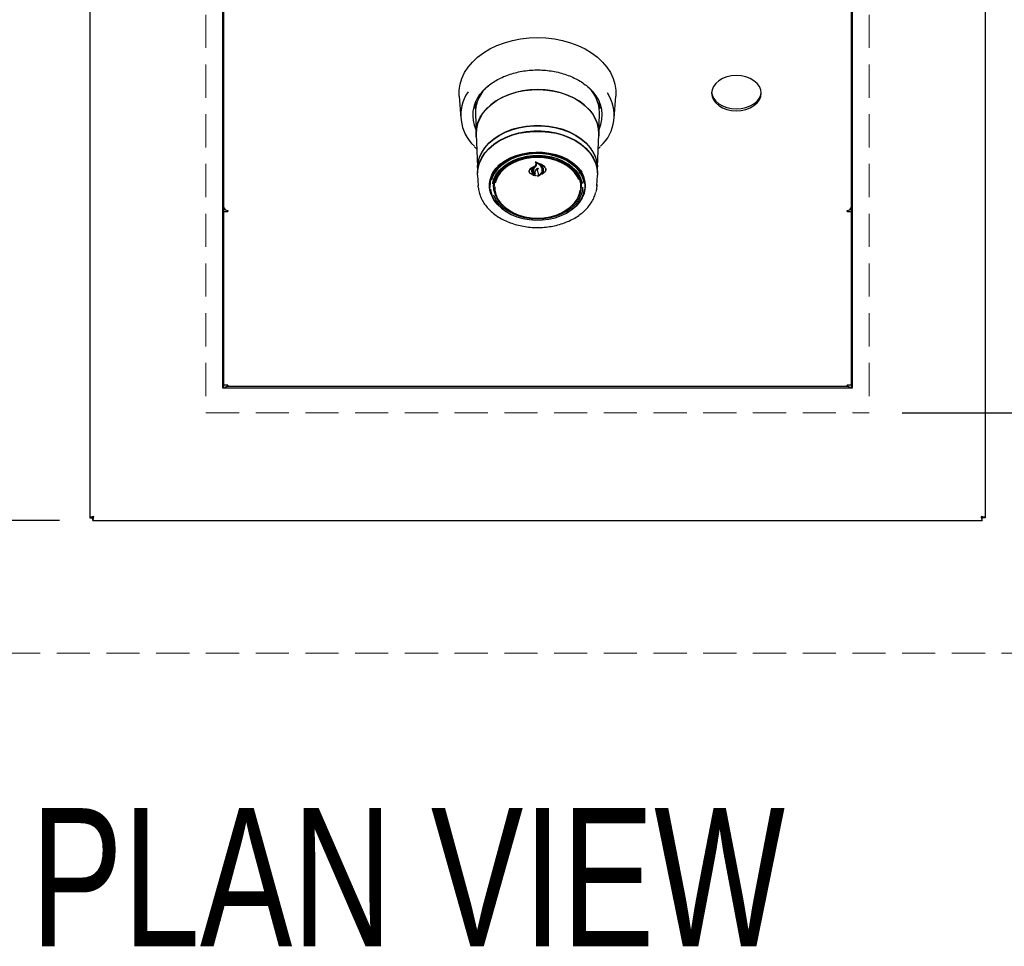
# Model space of a CAD drawing. Header units: inches. Extents: x 38 to 161, y 20 to 119.
# Tile 3 of 27: x 59 to 77, y 70 to 86. Entities that reach past the tile are written whole.
import ezdxf

# ---------------------------------------------------------------- set-up
doc = ezdxf.new("R2010")
doc.units = ezdxf.units.IN
doc.header["$LTSCALE"] = 12
doc.header["$MEASUREMENT"] = 0
doc.linetypes.add('HIDDEN', pattern=[0.075, 0.05, -0.025])
doc.layers.add('FORMAT', color=7, linetype='Continuous')
doc.styles.add('SLDTEXTSTYLE0', font='TXT', dxfattribs={"width": 0.75})
doc.dimstyles.new('SLDDIMSTYLE0', dxfattribs={"dimtxt": 1.17, "dimasz": 1.56, "dimexe": 0, "dimexo": 0.0625, "dimgap": 0.2925, "dimtad": 0, "dimtih": 1, "dimtoh": 1, "dimdec": 3, "dimlfac": 0.833333, "dimrnd": 1e-09, "dimzin": 12, "dimdsep": 46, "dimlunit": 5, "dimtxsty": 'SLDTEXTSTYLE0', "dimsah": 1, "dimcen": 0.09, "dimadec": 0, "dimazin": 3, "dimtfac": 1, "dimtdec": 3, "dimtofl": 0, "dimtmove": 0, "dimatfit": 3, "dimfxl": 0, "dimfrac": 2, "dimtolj": 1, "dimtzin": 12, "dimarcsym": 0})

# ---------------------------------------------------------------- blocks, each defined once
blk = doc.blocks.new('_D_6')
at = {"layer": 'FORMAT'}
for p, q in [((75.203, 101.736), (91.431, 101.736)), ((89.931, 101.736), (89.931, 91.432)), ((89.931, 79.236), (89.931, 89.54)), ((75.203, 79.236), (91.431, 79.236))]:
    blk.add_line(p, q, dxfattribs=at)
for points in [[(89.931, 101.736), (89.691, 100.176), (90.171, 100.176)], [(89.931, 79.236), (90.171, 80.796), (89.691, 80.796)]]:
    blk.add_solid(points, dxfattribs=at)
at = {"layer": 'FORMAT', "insert": (89.494, 91.048), "char_height": 1.17, "attachment_point": 1, "style": 'SLDTEXTSTYLE0'}
blk.add_mtext('6', dxfattribs=at)
blk = doc.blocks.new('_D_7')
at = {"layer": 'FORMAT'}
for p, q in [((59.953, 103.686), (44.248, 103.686)), ((45.748, 103.686), (45.748, 91.432)), ((45.748, 77.286), (45.748, 89.54)), ((59.953, 77.286), (44.248, 77.286))]:
    blk.add_line(p, q, dxfattribs=at)
for points in [[(45.748, 103.686), (45.508, 102.126), (45.988, 102.126)], [(45.748, 77.286), (45.988, 78.846), (45.508, 78.846)]]:
    blk.add_solid(points, dxfattribs=at)
at = {"layer": 'FORMAT', "insert": (45.311, 91.048), "char_height": 1.17, "attachment_point": 1, "style": 'SLDTEXTSTYLE0'}
blk.add_mtext('3', dxfattribs=at)

msp = doc.modelspace()

# ---------------------------------------------------------------- linework, layer by layer
at = {"color": 7, "linetype": 'Continuous', "lineweight": 25}
for p, q in [((60.5031, 103.6359), (60.5031, 77.3356)), ((76.7031, 103.6359), (76.7031, 77.3356)), ((62.9031, 101.2858), (62.9031, 79.6858)), ((62.9271, 79.6858), (62.9271, 101.2858)), ((74.2791, 101.2858), (74.2791, 79.6858)), ((74.3031, 79.6858), (74.3031, 101.2858)), ((67.1847, 84.9649), (67.2142, 84.5667)), ((67.4835, 84.8629), (67.4835, 84.7995)), ((69.7179, 84.874), (69.7228, 84.796)), ((69.7229, 84.7995), (69.7229, 84.8629)), ((69.9921, 84.5667), (70.0217, 84.9649)), ((67.4784, 84.6474), (67.4922, 84.2768)), ((69.7139, 84.2768), (69.7277, 84.6474)), ((69.7228, 84.796), (69.7212, 84.7561)), ((69.7277, 84.6474), (69.7281, 84.6682)), ((67.4941, 84.2764), (67.516, 83.6874)), ((69.6901, 83.6874), (69.712, 84.2764)), ((69.7021, 84.011), (69.7389, 84.0468)), ((68.5691, 83.7655), (68.5691, 83.7552)), ((67.5157, 83.6411), (67.5183, 83.5705)), ((68.4493, 83.6157), (68.4493, 83.6007)), ((68.5302, 83.6726), (68.462, 83.6274)), ((68.5081, 83.6422), (68.5318, 83.671)), ((68.5249, 83.6148), (68.5249, 83.6108)), ((68.547, 83.687), (68.5321, 83.6733)), ((68.5321, 83.6717), (68.5321, 83.6781)), ((68.5613, 83.6941), (68.5769, 83.7262)), ((68.5792, 83.7172), (68.5634, 83.6861)), ((68.6002, 83.6397), (68.6002, 83.6204)), ((68.6019, 83.6076), (68.6099, 83.5849)), ((68.6099, 83.5849), (68.6204, 83.5576)), ((68.6561, 83.7312), (68.6561, 83.7224)), ((68.6801, 83.5527), (68.7428, 83.6001)), ((68.6873, 83.6062), (68.6874, 83.6297)), ((68.6874, 83.6251), (68.6874, 83.653)), ((68.6882, 83.5575), (68.7409, 83.5975)), ((68.7563, 83.6334), (68.7563, 83.6505)), ((69.6878, 83.5705), (69.6904, 83.6411)), ((67.5189, 83.5343), (67.5285, 83.3401)), ((67.8156, 83.3632), (67.8234, 83.4414)), ((68.4689, 83.568), (68.5626, 83.5275)), ((68.5638, 83.5291), (68.525, 83.5582)), ((68.5267, 83.5616), (68.5737, 83.5255)), ((68.5567, 83.5607), (68.5567, 83.5699)), ((68.5642, 83.5284), (68.5642, 83.5293)), ((68.6127, 83.5227), (68.6127, 83.522)), ((68.6864, 83.5603), (68.6864, 83.5582)), ((69.6776, 83.3401), (69.6872, 83.5343)), ((67.5302, 83.317), (67.5285, 83.3401)), ((67.7341, 83.3468), (67.7346, 83.3682)), ((67.7373, 83.2934), (67.7341, 83.3468)), ((67.7343, 83.3507), (67.7348, 83.3721)), ((67.7408, 83.3291), (67.7417, 83.3103)), ((67.8075, 83.3504), (67.8075, 83.3577)), ((67.816, 83.3437), (67.8156, 83.3632)), ((67.816, 83.3437), (67.8184, 83.2958)), ((69.3877, 83.2958), (69.3901, 83.3437)), ((69.4644, 83.3103), (69.4653, 83.3291)), ((69.4653, 83.3291), (69.4659, 83.3504)), ((62.9271, 82.8792), (62.9967, 82.8792)), ((62.9967, 82.8962), (62.9967, 82.8792)), ((74.2095, 82.8792), (74.2095, 82.8962)), ((74.2095, 82.8792), (74.2791, 82.8792)), ((62.9031, 79.6858), (74.3031, 79.6858)), ((62.9967, 79.7338), (62.9271, 79.7338)), ((62.9967, 79.7338), (62.9967, 79.7098)), ((74.2095, 79.7098), (62.9967, 79.7098)), ((74.2791, 79.7338), (74.2095, 79.7338)), ((74.2095, 79.7098), (74.2095, 79.7338)), ((60.5031, 77.3356), (60.5487, 77.3356)), ((60.5529, 77.2858), (60.5529, 77.3314)), ((60.5529, 77.2858), (76.6532, 77.2858)), ((76.6532, 77.2858), (76.6532, 77.3314)), ((76.7031, 77.3356), (76.6575, 77.3356))]:
    msp.add_line(p, q, dxfattribs=at)
at = {"color": 7, "linetype": 'Continuous', "lineweight": 25, "flags": 128}
for points in [[(67.1847, 84.9649), (67.1847, 85.0706), (67.2012, 85.1789), (67.2341, 85.2852), (67.2831, 85.3884), (67.3476, 85.4872), (67.4268, 85.5805), (67.5199, 85.6672), (67.6257, 85.7463), (67.7429, 85.8168), (67.8703, 85.8779), (68.0063, 85.929), (68.1493, 85.9693), (68.2976, 85.9984), (68.4495, 86.016), (68.6032, 86.0219), (68.7569, 86.016), (68.9088, 85.9984), (69.0571, 85.9693), (69.2001, 85.929), (69.336, 85.8779), (69.4634, 85.8168), (69.5807, 85.7463), (69.6864, 85.6672), (69.7795, 85.5805), (69.8588, 85.4872), (69.9233, 85.3884), (69.9723, 85.2852), (70.0052, 85.1789), (70.0216, 85.0706), (70.0217, 84.9649)], [(72.2031, 84.6993), (72.2908, 84.7055), (72.3753, 84.7236), (72.4531, 84.753), (72.5212, 84.7925), (72.5772, 84.8408), (72.6188, 84.8958), (72.6444, 84.9555), (72.6531, 85.0175), (72.6444, 85.0796), (72.6188, 85.1393), (72.5772, 85.1943), (72.5212, 85.2425), (72.4531, 85.2821), (72.3753, 85.3115), (72.2908, 85.3296), (72.2031, 85.3357), (72.1153, 85.3296), (72.0308, 85.3115), (71.953, 85.2821), (71.8849, 85.2425), (71.8289, 85.1943), (71.7873, 85.1393), (71.7617, 85.0796), (71.7531, 85.0175), (71.7617, 84.9555), (71.7873, 84.8958), (71.8289, 84.8408), (71.8849, 84.7925), (71.953, 84.753), (72.0308, 84.7236), (72.1153, 84.7055), (72.2031, 84.6993)], [(67.4959, 84.2301), (67.4918, 84.2974), (67.5002, 84.394), (67.5253, 84.4891), (67.5668, 84.5813), (67.624, 84.6692), (67.696, 84.7514), (67.7818, 84.8268), (67.88, 84.8941), (67.9892, 84.9524), (68.1077, 85.0008), (68.2337, 85.0385), (68.3653, 85.065), (68.5005, 85.0798), (68.6373, 85.0828), (68.7735, 85.0739), (68.9072, 85.0532), (69.0362, 85.021), (69.1587, 84.9779), (69.2727, 84.9245), (69.3766, 84.8615), (69.4688, 84.79), (69.5479, 84.7111), (69.6126, 84.6258), (69.662, 84.5356), (69.6954, 84.4418), (69.7122, 84.3458), (69.7122, 84.249), (69.7102, 84.2301)], [(68.6031, 85.0814), (68.4667, 85.0754), (68.3325, 85.0577), (68.2023, 85.0284), (68.0783, 84.988), (67.9621, 84.9372), (67.8557, 84.8766), (67.7607, 84.8073), (67.6783, 84.7302), (67.6101, 84.6466), (67.5568, 84.5577), (67.5194, 84.4648), (67.4985, 84.3694), (67.4941, 84.2764)], [(69.712, 84.2764), (69.7076, 84.3694), (69.6867, 84.4648), (69.6493, 84.5577), (69.596, 84.6466), (69.5278, 84.7302), (69.4454, 84.8073), (69.3504, 84.8766), (69.244, 84.9372), (69.1278, 84.988), (69.0038, 85.0284), (68.8736, 85.0577), (68.7394, 85.0754), (68.6031, 85.0814)], [(71.7536, 85.0337), (71.7617, 84.9877), (71.7873, 84.928), (71.8289, 84.873), (71.8849, 84.8248), (71.953, 84.7852), (72.0308, 84.7558), (72.1153, 84.7377), (72.2031, 84.7316)], [(72.2031, 84.7316), (72.2908, 84.7377), (72.3753, 84.7558), (72.4531, 84.7852), (72.5212, 84.8248), (72.5772, 84.873), (72.6188, 84.928), (72.6444, 84.9877), (72.6525, 85.0337)], [(67.4851, 84.7571), (67.4859, 84.8516), (67.4885, 84.874)], [(67.4818, 84.7334), (67.4818, 84.7336), (67.4613, 84.8044)], [(69.7451, 84.8044), (69.7246, 84.7336), (69.7243, 84.7329)], [(69.6904, 83.6411), (69.6908, 83.6612), (69.6822, 83.7576), (69.6566, 83.8525), (69.6144, 83.9444), (69.5562, 84.0318), (69.483, 84.1133), (69.396, 84.1877), (69.2964, 84.2538), (69.1859, 84.3106), (69.0662, 84.3571), (68.9392, 84.3927), (68.8069, 84.4167), (68.6713, 84.4288), (68.5348, 84.4288), (68.3992, 84.4167), (68.2669, 84.3927), (68.1399, 84.3571), (68.0202, 84.3106), (67.9097, 84.2538), (67.8101, 84.1877), (67.7231, 84.1133), (67.6499, 84.0318), (67.5917, 83.9444), (67.5495, 83.8525), (67.5239, 83.7576), (67.5153, 83.6612), (67.5157, 83.6411)], [(67.5175, 83.6745), (67.5259, 83.7568), (67.5514, 83.8515), (67.5936, 83.9432), (67.6516, 84.0304), (67.7247, 84.1118), (67.8116, 84.1861), (67.911, 84.2521), (68.0213, 84.3088), (68.1408, 84.3552), (68.2675, 84.3907), (68.3996, 84.4147), (68.5349, 84.4268), (68.6712, 84.4268), (68.8065, 84.4147), (68.9386, 84.3907), (69.0653, 84.3552), (69.1848, 84.3088), (69.2951, 84.2521), (69.3945, 84.1861), (69.4814, 84.1118), (69.5545, 84.0304), (69.6125, 83.9432), (69.6547, 83.8515), (69.6802, 83.7568), (69.6883, 83.682)], [(67.5189, 83.5343), (67.5183, 83.5611), (67.5268, 83.6572), (67.5523, 83.7519), (67.5944, 83.8435), (67.6524, 83.9306), (67.7254, 84.012), (67.8123, 84.0862), (67.9116, 84.1521), (68.0218, 84.2088), (68.1412, 84.2552), (68.2678, 84.2906), (68.3998, 84.3146), (68.5349, 84.3267), (68.6712, 84.3267), (68.8063, 84.3146), (68.9383, 84.2906), (69.0649, 84.2552), (69.1843, 84.2088), (69.2945, 84.1521), (69.3938, 84.0862), (69.4807, 84.012), (69.5537, 83.9306), (69.6117, 83.8435), (69.6538, 83.7519), (69.6793, 83.6572), (69.6879, 83.5611), (69.6872, 83.5343)], [(67.5194, 83.5963), (67.5273, 83.6657), (67.5528, 83.7603), (67.5949, 83.8518), (67.6529, 83.939), (67.7258, 84.0203), (67.8126, 84.0944), (67.9119, 84.1604), (68.022, 84.217), (68.1414, 84.2633), (68.268, 84.2988), (68.3999, 84.3227), (68.535, 84.3348), (68.6711, 84.3348), (68.8062, 84.3227), (68.9381, 84.2988), (69.0647, 84.2633), (69.1841, 84.217), (69.2942, 84.1604), (69.3935, 84.0944), (69.4803, 84.0203), (69.5532, 83.939), (69.6112, 83.8518), (69.6533, 83.7603), (69.6788, 83.6657), (69.6867, 83.5963)], [(67.7412, 83.3315), (67.7496, 83.4164), (67.7746, 83.4995), (67.8157, 83.5794), (67.8721, 83.6545), (67.9428, 83.7233), (68.0263, 83.7844), (68.1211, 83.8368), (68.2252, 83.8793), (68.3367, 83.9112), (68.4534, 83.9317), (68.573, 83.9406), (68.6931, 83.9376), (68.8116, 83.9229), (68.9259, 83.8966), (69.034, 83.8593), (69.1337, 83.8118), (69.223, 83.7549), (69.3003, 83.6898), (69.364, 83.6177), (69.4129, 83.54), (69.4461, 83.4583), (69.4628, 83.3741), (69.4628, 83.289), (69.4461, 83.2048), (69.4129, 83.1231), (69.364, 83.0454), (69.3003, 82.9733), (69.223, 82.9082), (69.1337, 82.8513), (69.1107, 82.8391)], [(67.7753, 83.5451), (67.7971, 83.5829), (67.8549, 83.6598), (67.9272, 83.7302), (68.0127, 83.7928), (68.1097, 83.8464), (68.2163, 83.8899), (68.3304, 83.9225), (68.4498, 83.9436), (68.5723, 83.9527), (68.6953, 83.9496), (68.8165, 83.9345), (68.9336, 83.9076), (69.0442, 83.8695), (69.1462, 83.8208), (69.2377, 83.7625), (69.3168, 83.6959), (69.382, 83.6221), (69.4048, 83.5896)], [(69.4494, 83.3866), (69.4357, 83.4473), (69.4029, 83.528), (69.3546, 83.6048), (69.2917, 83.676), (69.2154, 83.7403), (69.1271, 83.7965), (69.0287, 83.8434), (68.9219, 83.8803), (68.809, 83.9062), (68.692, 83.9208), (68.5733, 83.9237), (68.4552, 83.9149), (68.34, 83.8946), (68.2299, 83.8632), (68.1271, 83.8212), (68.0335, 83.7695), (67.951, 83.7091), (67.8812, 83.6411), (67.8254, 83.567), (67.7848, 83.4881), (67.7691, 83.4428)], [(67.7936, 83.3788), (67.797, 83.3977), (67.8217, 83.4779), (67.8623, 83.5549), (67.918, 83.627), (67.9876, 83.6928), (68.0698, 83.7509), (68.1628, 83.8001), (68.2648, 83.8395), (68.3736, 83.8682), (68.4872, 83.8857), (68.6031, 83.8915), (68.7189, 83.8857), (68.8325, 83.8682), (68.9414, 83.8395), (69.0433, 83.8001), (69.1363, 83.7509), (69.2185, 83.6928), (69.2881, 83.627), (69.3438, 83.5549), (69.3844, 83.4779), (69.4091, 83.3977), (69.4116, 83.3842)], [(69.3994, 83.3448), (69.3978, 83.3662), (69.3808, 83.4476), (69.3473, 83.5264), (69.2979, 83.6009), (69.2338, 83.6695), (69.1561, 83.7307), (69.0667, 83.7833), (68.9674, 83.8262), (68.8603, 83.8584), (68.7478, 83.8792), (68.6322, 83.8882), (68.5159, 83.8852), (68.4015, 83.8702), (68.2914, 83.8437), (68.1879, 83.8061), (68.0933, 83.7582), (68.0096, 83.7011), (67.9385, 83.636), (67.8815, 83.5643), (67.84, 83.4874), (67.8147, 83.4071), (67.8067, 83.3448)], [(68.1007, 82.8885), (68.0378, 82.9298), (67.9645, 82.9921), (67.9048, 83.0613), (67.86, 83.1359), (67.831, 83.2143), (67.8184, 83.2949), (67.8226, 83.3759), (67.8435, 83.4556), (67.8805, 83.5323), (67.9329, 83.6044), (67.9996, 83.6703), (68.0791, 83.7286), (68.1698, 83.7782), (68.2698, 83.8178), (68.3769, 83.8468), (68.4887, 83.8644), (68.6031, 83.8703)], [(69.3521, 83.4467), (69.3246, 83.5061), (69.2743, 83.5799), (69.209, 83.6476), (69.1302, 83.7076), (69.0397, 83.7587), (68.9393, 83.7997), (68.8315, 83.8296), (68.7186, 83.8478), (68.6031, 83.854), (68.4875, 83.8478), (68.3746, 83.8296), (68.2668, 83.7997), (68.1664, 83.7587), (68.0759, 83.7076), (67.9971, 83.6476), (67.9318, 83.5799), (67.8815, 83.5061), (67.8474, 83.4278), (67.8367, 83.3878)], [(68.6031, 83.8703), (68.7174, 83.8644), (68.8292, 83.8468), (68.9363, 83.8178), (69.0363, 83.7782), (69.127, 83.7286), (69.2065, 83.6703), (69.2732, 83.6044), (69.3256, 83.5323), (69.3627, 83.4556), (69.3835, 83.3759), (69.3877, 83.2949), (69.3751, 83.2143), (69.3461, 83.1359), (69.3013, 83.0613), (69.2416, 82.9921), (69.1683, 82.9298), (69.1054, 82.8885)], [(69.3827, 83.4414), (69.3885, 83.4038), (69.3901, 83.3437)], [(67.7668, 83.1842), (67.7427, 83.2652), (67.7343, 83.3507)], [(68.0954, 82.8391), (68.0263, 82.8787), (67.9428, 82.9398), (67.8721, 83.0086), (67.8157, 83.0837), (67.7746, 83.1636), (67.7496, 83.2467), (67.7412, 83.3315)], [(67.7539, 83.2809), (67.7601, 83.2384), (67.7848, 83.1563), (67.8254, 83.0774), (67.8812, 83.0032), (67.951, 82.9353), (68.0335, 82.8749), (68.1271, 82.8232), (68.2299, 82.7812), (68.34, 82.7498), (68.4552, 82.7294), (68.5733, 82.7207), (68.692, 82.7236), (68.809, 82.7382), (68.9219, 82.7641), (69.0287, 82.8009), (69.1271, 82.8479), (69.2154, 82.9041), (69.2917, 82.9684), (69.3546, 83.0396), (69.4029, 83.1163), (69.4357, 83.197), (69.4522, 83.2802), (69.4524, 83.2829)], [(67.8307, 83.2155), (67.8159, 83.2685), (67.8075, 83.3504)], [(69.4174, 83.318), (69.4174, 83.3157), (69.4091, 83.2337), (69.3844, 83.1535), (69.3438, 83.0765), (69.2881, 83.0044), (69.2185, 82.9386), (69.1363, 82.8805), (69.0433, 82.8313), (68.9414, 82.7919), (68.8325, 82.7632), (68.7189, 82.7457), (68.6031, 82.7399), (68.4872, 82.7457), (68.3736, 82.7632), (68.2648, 82.7919), (68.1628, 82.8313), (68.0698, 82.8805), (67.9876, 82.9386), (67.918, 83.0044), (67.8623, 83.0765), (67.8217, 83.1535), (67.8144, 83.1721)], [(67.8284, 83.3248), (67.8301, 83.2649), (67.8474, 83.1839), (67.8815, 83.1057), (67.9318, 83.0319), (67.9971, 82.9642), (68.0759, 82.9041), (68.1664, 82.8531), (68.2668, 82.8121), (68.3746, 82.7822), (68.4875, 82.7639), (68.6031, 82.7578)], [(68.6031, 82.7578), (68.7186, 82.7639), (68.8315, 82.7822), (68.9393, 82.8121), (69.0397, 82.8531), (69.1302, 82.9041), (69.209, 82.9642), (69.2743, 83.0319), (69.3246, 83.1057), (69.3587, 83.1839), (69.375, 83.2567)], [(69.6782, 83.3666), (69.6698, 83.2713), (69.6619, 83.2345)]]:
    msp.add_lwpolyline(points, dxfattribs=at)
at = {"color": 7, "linetype": 'Continuous', "lineweight": 25}
for centre, radius, start, end in [((67.9711, 84.6145), 0.7556, 145.87072, 227.46784), ((68.1399, 84.6498), 0.6615, 129.68395, 180.20863), ((69.0513, 84.6421), 0.6772, 2.21019, 50.52207), ((69.1457, 84.6207), 0.6274, 335.60356, 42.58165), ((69.2291, 84.6151), 0.7603, 312.64424, 32.73908), ((68.0475, 84.6203), 0.6153, 142.91852, 204.81359), ((68.257, 83.3332), 0.5163, 128.17691, 180.45104), ((64.1214, 86.4481), 5.2247, 327.59097, 328.18936), ((63.2745, 87.1113), 6.3012, 326.59048, 327.07239), ((68.9613, 83.3345), 0.5048, 1.80865, 44.08699), ((69.0052, 83.3486), 0.4655, 332.87963, 43.39234), ((68.2132, 83.3655), 0.4057, 181.12567, 195.54339), ((68.9894, 83.3514), 0.4092, 340.61033, 0.88246), ((68.993, 83.3655), 0.4057, 344.45655, 358.89521), ((69.024, 83.3515), 0.4478, 338.04776, 2.63402), ((62.988, 82.9577), 0.0621, 191.42175, 278.04947), ((74.2182, 82.9577), 0.0621, 261.95053, 348.57825), ((62.9967, 79.6402), 0.0696, 90, 139.06728), ((74.2095, 79.6402), 0.0696, 40.93272, 90)]:
    msp.add_arc(centre, radius, start, end, dxfattribs=at)
for points, knots in [([(67.5554, 84.982), (67.5641, 84.9948), (67.5916, 85.0354), (67.6519, 85.0986), (67.7347, 85.1704), (67.8292, 85.2351), (67.9334, 85.2921), (68.0461, 85.3405), (68.1659, 85.3798), (68.2913, 85.4094), (68.4207, 85.429), (68.5524, 85.4382), (68.6848, 85.437), (68.8161, 85.4253), (68.9447, 85.4034), (69.0689, 85.3715), (69.1871, 85.3301), (69.2978, 85.2797), (69.3997, 85.221), (69.4909, 85.1547), (69.5617, 85.0925), (69.5966, 85.0507), (69.6095, 85.0352)], [0, 0, 0, 0, 0.0244759, 0.0772372, 0.1298627, 0.182403, 0.2348982, 0.2873752, 0.3398467, 0.3923209, 0.4448008, 0.4972852, 0.5497707, 0.6022517, 0.6547214, 0.7071748, 0.7596087, 0.8120228, 0.864422, 0.9168156, 0.9692215, 1, 1, 1, 1]), ([(67.4655, 84.0485), (67.4721, 84.0409), (67.4837, 84.0277), (67.4979, 84.0159), (67.504, 84.0109)], [0, 0, 0, 0, 0.5736999, 1, 1, 1, 1]), ([(68.5598, 83.7695), (68.5597, 83.7696), (68.5595, 83.7697), (68.5593, 83.7701), (68.5593, 83.7705), (68.5594, 83.7708), (68.5596, 83.7711), (68.5599, 83.7714), (68.5603, 83.7715), (68.5606, 83.7715), (68.5608, 83.7714), (68.5608, 83.7714)], [0, 0, 0, 0, 0.1221302, 0.2441417, 0.3690364, 0.4959117, 0.6219187, 0.7445237, 0.8628529, 0.9780501, 1, 1, 1, 1]), ([(68.5691, 83.7612), (68.5685, 83.7621), (68.5663, 83.7654), (68.5626, 83.7678), (68.5598, 83.7695)], [0, 0, 0, 0, 0.2520722, 1, 1, 1, 1]), ([(68.6832, 83.6683), (68.6758, 83.684), (68.661, 83.7153), (68.6171, 83.7514), (68.5805, 83.7667), (68.5612, 83.7713), (68.5608, 83.7714)], [0, 0, 0, 0, 0.332508, 0.6651608, 0.9937679, 1, 1, 1, 1]), ([(68.5706, 83.7562), (68.5705, 83.7562), (68.5703, 83.7562), (68.5699, 83.7562), (68.5695, 83.756), (68.5692, 83.7558), (68.5691, 83.7554), (68.5691, 83.7551), (68.5692, 83.7548), (68.5693, 83.7546), (68.5694, 83.7545)], [0, 0, 0, 0, 0.124916, 0.2498451, 0.374681, 0.5008989, 0.6295182, 0.7605733, 0.8930397, 1, 1, 1, 1]), ([(68.5694, 83.7545), (68.5711, 83.7527), (68.5756, 83.748), (68.5801, 83.7389), (68.582, 83.7279), (68.5802, 83.7208), (68.5792, 83.7172)], [0, 0, 0, 0, 0.1740882, 0.4491199, 0.7240478, 1, 1, 1, 1]), ([(68.6809, 83.6616), (68.6759, 83.6725), (68.6659, 83.6943), (68.6391, 83.7218), (68.6072, 83.7435), (68.5823, 83.7521), (68.5706, 83.7562)], [0, 0, 0, 0, 0.2582648, 0.5149636, 0.7714562, 1, 1, 1, 1]), ([(68.4493, 83.6157), (68.4483, 83.6129), (68.4457, 83.6052), (68.4483, 83.5919), (68.4556, 83.5786), (68.4638, 83.5721), (68.4675, 83.5692)], [0, 0, 0, 0, 0.1740614, 0.4645565, 0.7577002, 1, 1, 1, 1]), ([(68.462, 83.6274), (68.4599, 83.6252), (68.4556, 83.6209), (68.4515, 83.6133), (68.4493, 83.6051), (68.4492, 83.5968), (68.4512, 83.5885), (68.4553, 83.5807), (68.4611, 83.5737), (68.4663, 83.5699), (68.4689, 83.568)], [0, 0, 0, 0, 0.1249883, 0.2497878, 0.3749301, 0.4997582, 0.6247032, 0.7497378, 0.8746825, 1, 1, 1, 1]), ([(68.5456, 83.6887), (68.5202, 83.6755), (68.4891, 83.6594), (68.4646, 83.6377), (68.4602, 83.6338)], [0, 0, 0, 0, 0.8204362, 1, 1, 1, 1]), ([(68.499, 83.6087), (68.4994, 83.6145), (68.5002, 83.626), (68.5055, 83.6368), (68.5081, 83.6422)], [0, 0, 0, 0, 0.500006, 1, 1, 1, 1]), ([(68.525, 83.5582), (68.5175, 83.5656), (68.5026, 83.5804), (68.5002, 83.5993), (68.499, 83.6087)], [0, 0, 0, 0, 0.4999102, 1, 1, 1, 1]), ([(68.5103, 83.6465), (68.5066, 83.6378), (68.5018, 83.6268), (68.5015, 83.6152), (68.5014, 83.6126)], [0, 0, 0, 0, 0.7842065, 1, 1, 1, 1]), ([(68.5014, 83.6126), (68.5024, 83.6045), (68.5043, 83.5882), (68.5158, 83.5713), (68.5246, 83.5635), (68.5267, 83.5616)], [0, 0, 0, 0, 0.4321731, 0.8644621, 1, 1, 1, 1]), ([(68.5249, 83.629), (68.5243, 83.6277), (68.5206, 83.619), (68.5229, 83.601), (68.5325, 83.5785), (68.5474, 83.5637), (68.5579, 83.5575), (68.5607, 83.5559)], [0, 0, 0, 0, 0.0472182, 0.3311223, 0.6160736, 0.8990616, 1, 1, 1, 1]), ([(68.5344, 83.6417), (68.5307, 83.6344), (68.5234, 83.6198), (68.5254, 83.5959), (68.5359, 83.5748), (68.5488, 83.5646), (68.5548, 83.56)], [0, 0, 0, 0, 0.2597304, 0.5194916, 0.7792317, 1, 1, 1, 1]), ([(68.5318, 83.671), (68.5318, 83.6711), (68.532, 83.6713), (68.5321, 83.6717), (68.532, 83.672), (68.5319, 83.6723), (68.5316, 83.6726), (68.5312, 83.6727), (68.5308, 83.6727), (68.5305, 83.6727), (68.5303, 83.6726), (68.5302, 83.6726)], [0, 0, 0, 0, 0.1190193, 0.2379902, 0.3580887, 0.4788633, 0.5991298, 0.7179208, 0.8349481, 0.9507179, 1, 1, 1, 1]), ([(68.5456, 83.6887), (68.5458, 83.6888), (68.546, 83.6888), (68.5464, 83.6888), (68.5468, 83.6887), (68.5471, 83.6885), (68.5473, 83.6882), (68.5474, 83.6878), (68.5474, 83.6875), (68.5472, 83.6872), (68.547, 83.687), (68.547, 83.687)], [0, 0, 0, 0, 0.1111434, 0.2223053, 0.3332662, 0.4456561, 0.560691, 0.6785236, 0.7981038, 0.9175268, 1, 1, 1, 1]), ([(68.5566, 83.561), (68.5554, 83.564), (68.5526, 83.5711), (68.5514, 83.5828), (68.5532, 83.5957), (68.5572, 83.6038), (68.5593, 83.6078)], [0, 0, 0, 0, 0.19471515, 0.4623641, 0.73061989, 1, 1, 1, 1]), ([(68.5614, 83.6106), (68.5587, 83.6042), (68.5531, 83.5915), (68.5545, 83.5725), (68.5601, 83.5618), (68.5624, 83.5572)], [0, 0, 0, 0, 0.3650903, 0.7301404, 1, 1, 1, 1]), ([(68.5593, 83.6078), (68.5669, 83.6183), (68.5808, 83.6377), (68.6029, 83.6515), (68.613, 83.6578)], [0, 0, 0, 0, 0.54432832, 1, 1, 1, 1]), ([(68.6045, 83.6556), (68.593, 83.6467), (68.5759, 83.6333), (68.5651, 83.6162), (68.5614, 83.6106)], [0, 0, 0, 0, 0.6668319, 1, 1, 1, 1]), ([(68.5988, 83.6245), (68.5985, 83.6216), (68.5979, 83.617), (68.5991, 83.6125), (68.5995, 83.6108)], [0, 0, 0, 0, 0.6263597, 1, 1, 1, 1]), ([(68.6146, 83.6564), (68.6127, 83.654), (68.6075, 83.6477), (68.6021, 83.636), (68.5993, 83.6217), (68.601, 83.6123), (68.6019, 83.6076)], [0, 0, 0, 0, 0.1633231, 0.4416349, 0.7203692, 1, 1, 1, 1]), ([(68.6043, 83.5152), (68.6157, 83.5206), (68.6415, 83.5327), (68.673, 83.564), (68.6824, 83.5917), (68.6873, 83.6062)], [0, 0, 0, 0, 0.27667091, 0.62359928, 1, 1, 1, 1]), ([(68.613, 83.6578), (68.6131, 83.6578), (68.6134, 83.6579), (68.6138, 83.658), (68.6142, 83.6579), (68.6145, 83.6577), (68.6147, 83.6574), (68.6149, 83.6571), (68.6149, 83.6568), (68.6147, 83.6565), (68.6146, 83.6564), (68.6146, 83.6564)], [0, 0, 0, 0, 0.1189695, 0.2379686, 0.3563767, 0.4749639, 0.5946911, 0.7160406, 0.8388096, 0.9621649, 1, 1, 1, 1]), ([(68.6145, 83.5211), (68.6222, 83.5252), (68.6392, 83.5342), (68.6601, 83.5532), (68.677, 83.5765), (68.6823, 83.594), (68.685, 83.6028)], [0, 0, 0, 0, 0.2171239, 0.4774848, 0.7380123, 1, 1, 1, 1]), ([(68.6417, 83.7386), (68.6416, 83.7386), (68.6414, 83.7388), (68.6412, 83.7391), (68.6412, 83.7395), (68.6413, 83.7399), (68.6415, 83.7402), (68.6419, 83.7404), (68.6423, 83.7405), (68.6426, 83.7405), (68.6428, 83.7404), (68.6429, 83.7404)], [0, 0, 0, 0, 0.117367, 0.234628, 0.3544862, 0.4764905, 0.598282, 0.7175086, 0.8330419, 0.9455118, 1, 1, 1, 1]), ([(68.7039, 83.6072), (68.7048, 83.6231), (68.7066, 83.6549), (68.6852, 83.7003), (68.6593, 83.7265), (68.6431, 83.7376), (68.6417, 83.7386)], [0, 0, 0, 0, 0.3228288, 0.645662, 0.9677732, 1, 1, 1, 1]), ([(68.7428, 83.6769), (68.7228, 83.6944), (68.6934, 83.7201), (68.6551, 83.7355), (68.6429, 83.7404)], [0, 0, 0, 0, 0.6806158, 1, 1, 1, 1]), ([(68.6578, 83.7234), (68.6577, 83.7234), (68.6575, 83.7235), (68.6571, 83.7234), (68.6567, 83.7233), (68.6564, 83.7231), (68.6562, 83.7228), (68.6561, 83.7225), (68.6561, 83.7221), (68.6563, 83.7219), (68.6564, 83.7217), (68.6565, 83.7217)], [0, 0, 0, 0, 0.1153088, 0.2306306, 0.3458193, 0.4620801, 0.5802882, 0.7005153, 0.8219578, 0.9432332, 1, 1, 1, 1]), ([(68.6565, 83.7217), (68.6641, 83.7149), (68.6813, 83.6997), (68.6989, 83.6707), (68.7093, 83.6373), (68.7073, 83.6146), (68.7063, 83.6032)], [0, 0, 0, 0, 0.2112192, 0.473544, 0.7359711, 1, 1, 1, 1]), ([(68.7409, 83.6688), (68.7279, 83.6805), (68.7037, 83.702), (68.6723, 83.7166), (68.6578, 83.7234)], [0, 0, 0, 0, 0.5391201, 1, 1, 1, 1]), ([(68.6785, 83.5541), (68.6861, 83.5647), (68.698, 83.5813), (68.7023, 83.6003), (68.7039, 83.6072)], [0, 0, 0, 0, 0.6368072, 1, 1, 1, 1]), ([(68.685, 83.6028), (68.6864, 83.6127), (68.6892, 83.6324), (68.6837, 83.6519), (68.6809, 83.6616)], [0, 0, 0, 0, 0.499997, 1, 1, 1, 1]), ([(68.7063, 83.6032), (68.7041, 83.5947), (68.7002, 83.579), (68.6908, 83.5651), (68.6865, 83.5587)], [0, 0, 0, 0, 0.5463683, 1, 1, 1, 1]), ([(68.7409, 83.5975), (68.7452, 83.603), (68.7539, 83.6139), (68.7575, 83.6334), (68.7539, 83.6528), (68.7453, 83.6635), (68.7409, 83.6688)], [0, 0, 0, 0, 0.2499816, 0.4999865, 0.7499615, 1, 1, 1, 1]), ([(68.7428, 83.6001), (68.7472, 83.6061), (68.7561, 83.6181), (68.7602, 83.6363), (68.7573, 83.6468), (68.7563, 83.6505)], [0, 0, 0, 0, 0.3934103, 0.786708, 1, 1, 1, 1]), ([(67.7341, 83.3475), (67.7344, 83.3609), (67.7355, 83.4006), (67.7495, 83.466), (67.7677, 83.5214), (67.7847, 83.5493), (67.7868, 83.5527)], [0, 0, 0, 0, 0.1915083, 0.5697747, 0.9474333, 1, 1, 1, 1]), ([(68.4675, 83.5692), (68.4959, 83.5532), (68.5292, 83.5345), (68.5671, 83.5252), (68.5726, 83.5239)], [0, 0, 0, 0, 0.8538845, 1, 1, 1, 1]), ([(68.5548, 83.56), (68.5549, 83.5599), (68.5551, 83.5598), (68.5555, 83.5597), (68.5559, 83.5598), (68.5563, 83.5599), (68.5565, 83.5602), (68.5567, 83.5605), (68.5567, 83.5608), (68.5567, 83.561), (68.5566, 83.561)], [0, 0, 0, 0, 0.1284843, 0.2569966, 0.3848888, 0.5125133, 0.6405902, 0.7696424, 0.8997778, 1, 1, 1, 1]), ([(68.5624, 83.5572), (68.5625, 83.5571), (68.5626, 83.5569), (68.5625, 83.5565), (68.5624, 83.5562), (68.5621, 83.556), (68.5618, 83.5558), (68.5614, 83.5557), (68.561, 83.5558), (68.5608, 83.5559), (68.5607, 83.5559)], [0, 0, 0, 0, 0.1312341, 0.262457, 0.3937897, 0.5241468, 0.652794, 0.7797796, 0.9058828, 1, 1, 1, 1]), ([(68.5626, 83.5275), (68.5628, 83.5275), (68.563, 83.5274), (68.5634, 83.5275), (68.5638, 83.5276), (68.564, 83.5279), (68.5642, 83.5282), (68.5642, 83.5285), (68.5641, 83.5288), (68.5639, 83.529), (68.5638, 83.5291)], [0, 0, 0, 0, 0.1225126, 0.2450315, 0.3674727, 0.4903394, 0.6140084, 0.738513, 0.8635223, 1, 1, 1, 1]), ([(68.5737, 83.5255), (68.5738, 83.5255), (68.574, 83.5253), (68.5741, 83.525), (68.5741, 83.5246), (68.574, 83.5243), (68.5737, 83.5241), (68.5734, 83.5239), (68.573, 83.5238), (68.5727, 83.5239), (68.5726, 83.5239)], [0, 0, 0, 0, 0.1258104, 0.2515846, 0.3781768, 0.5051059, 0.6314196, 0.7564381, 0.8800711, 1, 1, 1, 1]), ([(68.6043, 83.5152), (68.6041, 83.5152), (68.6039, 83.5151), (68.6035, 83.5152), (68.6031, 83.5153), (68.6028, 83.5155), (68.6026, 83.5158), (68.6025, 83.5161), (68.6026, 83.5164), (68.6028, 83.5167), (68.6029, 83.5168), (68.603, 83.5168)], [0, 0, 0, 0, 0.1168767, 0.2337654, 0.3504723, 0.4677029, 0.5860472, 0.705625, 0.8260224, 0.9464518, 1, 1, 1, 1]), ([(68.603, 83.5168), (68.6047, 83.5182), (68.6105, 83.5229), (68.6175, 83.5331), (68.6208, 83.5465), (68.6189, 83.5551), (68.6181, 83.5589)], [0, 0, 0, 0, 0.13021116, 0.43673206, 0.74617736, 1, 1, 1, 1]), ([(68.6129, 83.5225), (68.6128, 83.5224), (68.6127, 83.5222), (68.6127, 83.5219), (68.6128, 83.5216), (68.613, 83.5213), (68.6133, 83.5211), (68.6137, 83.521), (68.6141, 83.521), (68.6144, 83.5211), (68.6145, 83.5211)], [0, 0, 0, 0, 0.1261811, 0.2523484, 0.3787865, 0.5050565, 0.6306728, 0.755443, 0.879551, 1, 1, 1, 1]), ([(68.6204, 83.5576), (68.6212, 83.5542), (68.6228, 83.5474), (68.6213, 83.5371), (68.6178, 83.5287), (68.6142, 83.5241), (68.6129, 83.5225)], [0, 0, 0, 0, 0.2803383, 0.5602522, 0.8405388, 1, 1, 1, 1]), ([(68.6801, 83.5527), (68.6799, 83.5527), (68.6797, 83.5526), (68.6793, 83.5525), (68.6789, 83.5526), (68.6786, 83.5528), (68.6783, 83.5531), (68.6782, 83.5534), (68.6782, 83.5537), (68.6784, 83.554), (68.6785, 83.5541), (68.6785, 83.5541)], [0, 0, 0, 0, 0.1220135, 0.2440657, 0.3652889, 0.4863211, 0.6082293, 0.731707, 0.8567904, 0.9828177, 1, 1, 1, 1]), ([(68.6865, 83.5587), (68.6865, 83.5586), (68.6864, 83.5584), (68.6864, 83.5581), (68.6865, 83.5578), (68.6867, 83.5575), (68.6871, 83.5574), (68.6875, 83.5573), (68.6879, 83.5573), (68.6881, 83.5574), (68.6882, 83.5575)], [0, 0, 0, 0, 0.1263841, 0.2527637, 0.3791564, 0.5049025, 0.6295937, 0.7532968, 0.8765107, 1, 1, 1, 1]), ([(67.5321, 83.3155), (67.5331, 83.3011), (67.536, 83.2558), (67.5568, 83.181), (67.5934, 83.0927), (67.6447, 83.0083), (67.7092, 82.9289), (67.7862, 82.8555), (67.8747, 82.7892), (67.9735, 82.731), (68.0811, 82.6816), (68.196, 82.6419), (68.3165, 82.6122), (68.441, 82.5931), (68.5677, 82.5846), (68.6949, 82.5871), (68.8209, 82.6003), (68.944, 82.6242), (69.0624, 82.6585), (69.1746, 82.7027), (69.2789, 82.7565), (69.3739, 82.8191), (69.4582, 82.8897), (69.5305, 82.9673), (69.5892, 83.0509), (69.6343, 83.1378), (69.652, 83.198), (69.6606, 83.2274)], [0, 0, 0, 0, 0.0186005, 0.0584096, 0.0983254, 0.138477, 0.1789217, 0.2196461, 0.2605904, 0.3016802, 0.3428501, 0.384053, 0.4252579, 0.466458, 0.5076553, 0.5488573, 0.5900734, 0.6313115, 0.6725813, 0.7138886, 0.7552323, 0.7965958, 0.8379361, 0.87919, 0.920272, 0.9610907, 1, 1, 1, 1]), ([(60.5727, 77.3554), (60.5635, 77.3537), (60.5544, 77.3521), (60.5376, 77.3488), (60.5299, 77.3472), (60.517, 77.3439), (60.5118, 77.3422), (60.5049, 77.3389), (60.5031, 77.3373), (60.5031, 77.3356)], [0, 0, 0, 0, 0.25, 0.25, 0.5, 0.5, 0.75, 0.75, 1, 1, 1, 1]), ([(60.5727, 77.3554), (60.5664, 77.3521), (60.5601, 77.3488), (60.5512, 77.3422), (60.5487, 77.3389), (60.5487, 77.3356)], [0, 0, 0, 0, 0.5, 0.5, 1, 1, 1, 1]), ([(60.5529, 77.2858), (60.5545, 77.2858), (60.5562, 77.2876), (60.5595, 77.2946), (60.5611, 77.2997), (60.5644, 77.3126), (60.5661, 77.3203), (60.5694, 77.3372), (60.571, 77.3463), (60.5727, 77.3554)], [0, 0, 0, 0, 0.25, 0.25, 0.5, 0.5, 0.75, 0.75, 1, 1, 1, 1]), ([(60.5529, 77.3314), (60.5562, 77.3314), (60.5595, 77.334), (60.5661, 77.3429), (60.5694, 77.3491), (60.5727, 77.3554)], [0, 0, 0, 0, 0.5, 0.5, 1, 1, 1, 1]), ([(76.7031, 77.3356), (76.7031, 77.3373), (76.7012, 77.3389), (76.6943, 77.3422), (76.6891, 77.3439), (76.6762, 77.3472), (76.6685, 77.3488), (76.6517, 77.3521), (76.6426, 77.3537), (76.6335, 77.3554)], [0, 0, 0, 0, 0.25, 0.25, 0.5, 0.5, 0.75, 0.75, 1, 1, 1, 1]), ([(76.6575, 77.3356), (76.6575, 77.3389), (76.6549, 77.3422), (76.646, 77.3488), (76.6397, 77.3521), (76.6335, 77.3554)], [0, 0, 0, 0, 0.5, 0.5, 1, 1, 1, 1]), ([(76.6335, 77.3554), (76.6351, 77.3463), (76.6367, 77.3372), (76.64, 77.3203), (76.6417, 77.3126), (76.645, 77.2997), (76.6466, 77.2946), (76.6499, 77.2876), (76.6516, 77.2858), (76.6532, 77.2858)], [0, 0, 0, 0, 0.25, 0.25, 0.5, 0.5, 0.75, 0.75, 1, 1, 1, 1]), ([(76.6335, 77.3554), (76.6367, 77.3491), (76.64, 77.3429), (76.6466, 77.334), (76.6499, 77.3314), (76.6532, 77.3314)], [0, 0, 0, 0, 0.5, 0.5, 1, 1, 1, 1])]:
    msp.add_open_spline(points, degree=3, knots=knots, dxfattribs=at)
at = {"layer": 'FORMAT', "linetype": 'HIDDEN', "lineweight": 18}
for p, q in [((62.6031, 101.7358), (62.6031, 79.2358)), ((74.6031, 101.7358), (74.6031, 79.2358)), ((62.6031, 79.2358), (74.6031, 79.2358)), ((40.1031, 74.8858), (117.5077, 74.8858))]:
    msp.add_line(p, q, dxfattribs=at)

# ---------------------------------------------------------------- texts
at = {"layer": 'FORMAT', "insert": (59.4274, 72.0813), "char_height": 2.5, "attachment_point": 1, "style": 'SLDTEXTSTYLE0'}
msp.add_mtext('PLAN VIEW', dxfattribs=at)

# ---------------------------------------------------------------- dimensions: what is measured, and where the dimension line sits
at = {"layer": 'FORMAT'}
for base, p1, p2, text, picture, middle in [((45.7477, 103.6858), (60.5529, 77.2858), (60.5529, 103.6858), '3', '_D_7', (45.7477, 90.4858)), ((89.9314, 79.2358), (74.6031, 101.7358), (74.6031, 79.2358), '6', '_D_6', (89.9314, 90.4858))]:
    dim = msp.add_linear_dim(base=base, p1=p1, p2=p2, angle=90, text=text, dimstyle='SLDDIMSTYLE0', dxfattribs=at)
    dim.commit()
    dim.dimension.update_dxf_attribs({"geometry": picture, "text_midpoint": middle, "dimtype": 160})

doc.saveas('drawing.dxf')
